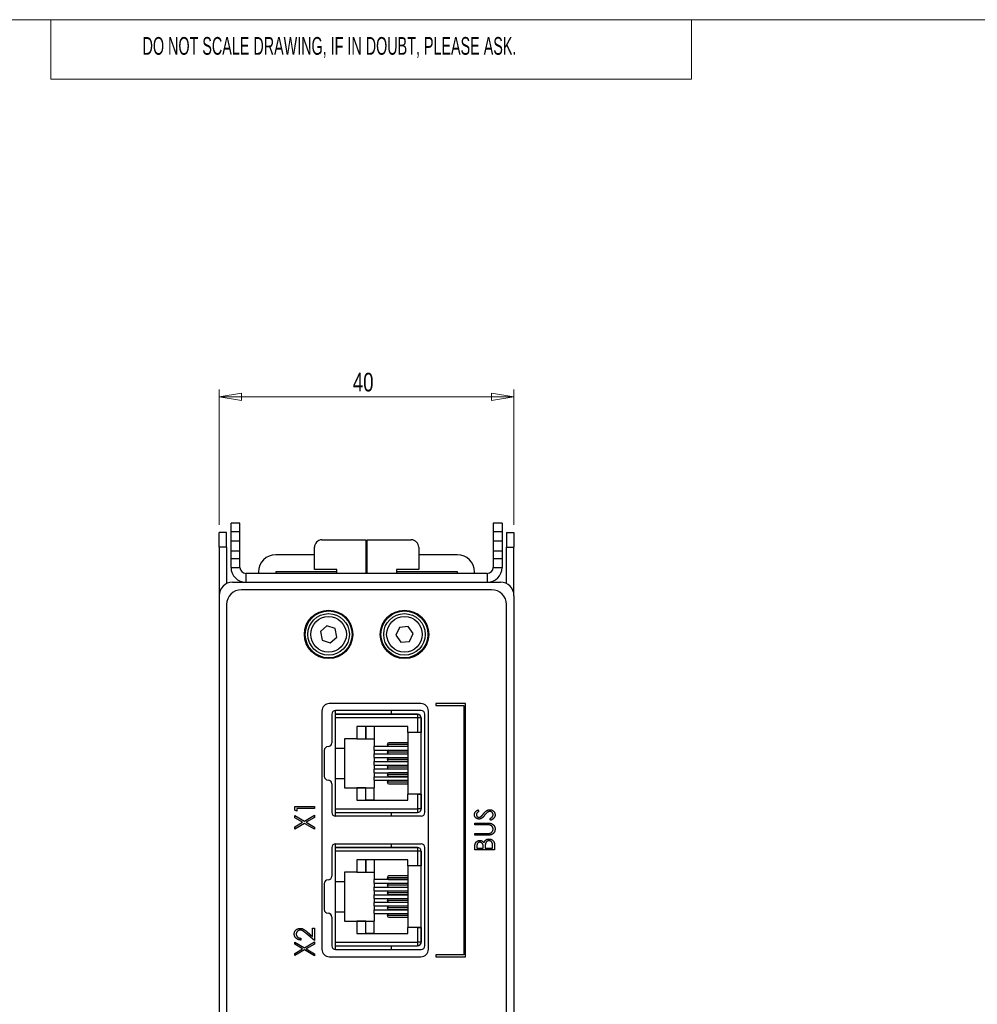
# Paper-space layout 'Sheet2' of a CAD drawing. Header units: millimetres. Extents: x 0 to 420, y 0 to 297.
# Tile 20 of 24: x 163 to 291, y 158 to 290. Entities that reach past the tile are written whole.
import ezdxf

# ---------------------------------------------------------------- set-up
doc = ezdxf.new("R2010")
doc.units = ezdxf.units.MM
doc.styles.add('SLDTEXTSTYLE0', font='TXT', dxfattribs={"width": 0.605})
doc.styles.add('SLDTEXTSTYLE1', font='TXT', dxfattribs={"width": 0.75})
doc.dimstyles.new('SLDDIMSTYLE1', dxfattribs={"dimtxt": 2.5, "dimasz": 3, "dimexe": 0, "dimexo": 0.0625, "dimtad": 1, "dimdec": 0, "dimrnd": 1e-09, "dimzin": 12, "dimdsep": 46, "dimtxsty": 'SLDTEXTSTYLE1', "dimblk1": 'CLOSED', "dimblk2": 'CLOSED', "dimsah": 1, "dimcen": 0.09, "dimadec": 0, "dimazin": 3, "dimtfac": 1, "dimtofl": 0, "dimtmove": 0, "dimatfit": 3, "dimldrblk": 'CLOSED', "dimfxl": 1, "dimfrac": 2, "dimtolj": 1, "dimtzin": 12, "dimarcsym": 0})

# ---------------------------------------------------------------- blocks, each defined once
blk = doc.blocks.new('_Closed')
at = {"color": 0, "linetype": 'ByBlock', "lineweight": -2}
for p, q in [((-1, 0.166667), (0, 0)), ((-1, 0.166667), (-1, -0.166667)), ((0, 0), (-1, -0.166667)), ((0, 0), (-1, 0))]:
    blk.add_line(p, q, dxfattribs=at)
blk = doc.blocks.new('_D_5')
at = {"color": 7, "linetype": 'Continuous', "lineweight": 0}
for p, q in [((189.58, 222.12), (189.58, 240.34)), ((229.17, 222.12), (229.17, 240.34)), ((229.17, 239.34), (189.58, 239.34))]:
    blk.add_line(p, q, dxfattribs=at)
at = {"color": 7, "linetype": 'Continuous', "lineweight": 18, "xscale": 3, "yscale": 3}
for p, rotation in [((189.58, 239.34, 1.82), 179.9977702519), ((229.17, 239.34, 1.82), 359.9977702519)]:
    blk.add_blockref('_Closed', p, dxfattribs=dict(at, rotation=rotation))
at = {"color": 7, "linetype": 'Continuous', "lineweight": 18, "insert": (207.53, 242.56), "char_height": 2.5, "attachment_point": 1, "rotation": 359.9978, "style": 'SLDTEXTSTYLE1'}
blk.add_mtext('40', dxfattribs=at)

psp = doc.layouts.new('Sheet2')

# ---------------------------------------------------------------- linework, layer by layer
at = {"color": 7, "linetype": 'Continuous', "lineweight": 18}
for p, q in [((413, 290), (7, 290)), ((167, 290), (167, 282)), ((253, 290), (253, 282)), ((253, 282), (167, 282))]:
    psp.add_line(p, q, dxfattribs=at)
at = {"color": 7, "linetype": 'Continuous', "lineweight": 25}
for p, q in [((192.38, 222.38), (191.18, 222.38)), ((191.18, 221.23), (191.18, 222.38)), ((192.38, 221.23), (192.38, 222.38)), ((227.58, 222.38), (226.38, 222.38)), ((226.38, 222.38), (226.38, 221.23)), ((227.58, 222.38), (227.58, 221.23)), ((190.58, 221.12), (189.58, 221.12)), ((189.58, 219.12), (189.58, 221.12)), ((190.58, 219.12), (190.58, 221.12)), ((191.18, 221.23), (192.38, 221.23)), ((191.18, 219.98), (191.18, 221.23)), ((192.38, 219.98), (192.38, 221.23)), ((226.38, 221.23), (227.58, 221.23)), ((226.38, 221.23), (226.38, 219.98)), ((227.58, 221.23), (227.58, 219.98)), ((228.17, 221.12), (229.17, 221.12)), ((228.17, 221.12), (228.17, 219.12)), ((229.17, 221.12), (229.17, 219.12)), ((191.18, 219.98), (192.38, 219.98)), ((191.18, 218.65), (191.18, 219.98)), ((192.38, 218.65), (192.38, 219.98)), ((203.38, 220.12), (209.28, 220.12)), ((209.28, 220.12), (209.28, 215.62)), ((209.47, 215.62), (209.47, 220.12)), ((209.47, 220.12), (215.38, 220.12)), ((226.38, 219.98), (227.58, 219.98)), ((226.38, 219.98), (226.38, 218.65)), ((227.58, 219.98), (227.58, 218.65)), ((190.58, 219.12), (189.58, 219.12)), ((189.58, 219.12), (189.58, 212.74)), ((190.58, 219.12), (190.58, 214.24)), ((191.18, 218.65), (192.38, 218.65)), ((191.18, 217.62), (191.18, 218.65)), ((192.38, 217.62), (192.38, 218.65)), ((202.38, 216.12), (202.38, 219.12)), ((216.38, 219.12), (216.38, 216.12)), ((226.38, 218.65), (227.58, 218.65)), ((226.38, 218.65), (226.38, 217.62)), ((227.58, 218.65), (227.58, 217.62)), ((228.17, 219.12), (229.17, 219.12)), ((228.17, 214.24), (228.17, 219.12)), ((229.17, 212.74), (229.17, 219.12)), ((191.18, 217.62), (192.38, 217.62)), ((191.18, 216.42), (191.18, 217.62)), ((192.38, 216.42), (192.38, 217.62)), ((202.38, 218.12), (197.18, 218.12)), ((209.47, 218.12), (209.28, 218.12)), ((209.47, 218.01), (209.28, 218.01)), ((209.28, 217.29), (209.47, 217.29)), ((221.58, 218.12), (216.38, 218.12)), ((226.38, 217.62), (227.58, 217.62)), ((226.38, 217.62), (226.38, 216.42)), ((227.58, 217.62), (227.58, 216.42)), ((191.18, 216.42), (192.38, 216.42)), ((193.18, 215.62), (193.18, 214.42)), ((225.58, 215.62), (193.18, 215.62)), ((194.88, 215.82), (194.88, 215.62)), ((197.18, 215.82), (197.18, 215.62)), ((205.38, 215.82), (197.18, 215.82)), ((205.38, 216.12), (202.38, 216.12)), ((205.38, 215.62), (205.38, 216.12)), ((209.47, 215.82), (209.28, 215.82)), ((216.38, 216.12), (213.38, 216.12)), ((213.38, 216.12), (213.38, 215.62)), ((221.58, 215.82), (213.38, 215.82)), ((221.58, 215.62), (221.58, 215.82)), ((223.88, 215.62), (223.88, 215.82)), ((225.58, 215.62), (225.58, 214.42)), ((226.38, 216.42), (227.58, 216.42)), ((191.38, 214.42), (227.38, 214.42)), ((226.18, 213.42), (192.58, 213.42)), ((189.58, 212.62), (189.58, 123.22)), ((229.18, 212.62), (229.18, 123.22)), ((190.58, 211.42), (190.58, 93.02)), ((228.18, 93.02), (228.18, 211.42)), ((204.05, 208.55), (203.19, 207.79)), ((203.19, 207.79), (203.42, 206.65)), ((205.15, 208.19), (204.05, 208.55)), ((205.38, 207.06), (205.15, 208.19)), ((213.8, 208.36), (213.32, 207.3)), ((214.95, 208.47), (213.8, 208.36)), ((215.62, 207.54), (214.95, 208.47)), ((203.42, 206.65), (204.51, 206.29)), ((204.51, 206.29), (205.38, 207.06)), ((213.32, 207.3), (214, 206.37)), ((214, 206.37), (215.15, 206.48)), ((215.15, 206.48), (215.62, 207.54)), ((203.38, 197.12), (203.38, 165.12)), ((216.68, 198.12), (204.38, 198.12)), ((216.71, 197.19), (205.21, 197.19)), ((205.21, 196.69), (205.21, 197.19)), ((212.71, 196.69), (212.71, 197.19)), ((217.68, 165.12), (217.68, 197.12)), ((218.68, 198.12), (218.68, 197.87)), ((222.68, 198.12), (218.68, 198.12)), ((218.68, 197.87), (222.43, 197.87)), ((222.43, 197.87), (222.43, 164.37)), ((222.68, 164.12), (222.68, 198.12)), ((204.71, 196.69), (204.71, 192.84)), ((205.21, 196.19), (205.21, 196.69)), ((216.21, 196.69), (205.21, 196.69)), ((205.21, 196.69), (206.41, 196.69)), ((205.21, 196.69), (206.41, 196.69)), ((205.21, 196.69), (216.21, 196.69)), ((216.21, 196.19), (205.21, 196.19)), ((205.21, 192.12), (205.21, 196.19)), ((206.41, 196.69), (206.41, 196.69)), ((216.21, 196.69), (216.21, 196.19)), ((216.21, 196.69), (216.21, 196.69)), ((216.71, 196.19), (216.21, 196.19)), ((216.21, 196.19), (216.21, 194.23)), ((216.71, 196.19), (216.71, 194.23)), ((216.71, 196.19), (216.71, 196.19)), ((216.71, 183.99), (216.71, 196.19)), ((217.21, 183.49), (217.21, 196.69)), ((214.91, 195.04), (208.06, 195.04)), ((208.06, 195.04), (208.06, 193.39)), ((208.06, 195.04), (208.06, 193.39)), ((209.28, 193.39), (209.28, 195.04)), ((209.28, 195.04), (209.28, 193.39)), ((210.41, 195.04), (210.41, 193.39)), ((214.91, 194.23), (214.91, 195.04)), ((208.06, 193.39), (206.41, 193.39)), ((206.41, 193.39), (206.41, 192.12)), ((206.41, 193.39), (206.41, 192.12)), ((208.06, 193.39), (208.06, 193.39)), ((208.06, 193.39), (209.28, 193.39)), ((209.28, 193.39), (209.28, 193.39)), ((209.28, 193.39), (210.41, 193.39)), ((210.41, 193.39), (210.41, 192.37)), ((216.21, 194.23), (214.91, 194.23)), ((214.91, 194.23), (214.91, 185.95)), ((216.71, 194.23), (216.21, 194.23)), ((216.71, 185.95), (216.71, 194.23)), ((203.71, 191.84), (203.71, 188.35)), ((205.21, 188.06), (205.21, 192.12)), ((205.21, 192.12), (206.41, 192.12)), ((206.41, 192.12), (206.41, 192.12)), ((206.41, 192.12), (206.41, 188.06)), ((214.91, 192.37), (210.41, 192.37)), ((210.41, 191.88), (210.41, 192.37)), ((210.41, 191.88), (214.91, 191.88)), ((210.41, 191.88), (210.41, 191.35)), ((214.91, 192.63), (212.16, 192.63)), ((214.91, 192.86), (212.37, 192.86)), ((212.37, 192.4), (214.91, 192.4)), ((214.91, 191.84), (212.37, 191.84)), ((210.41, 190.86), (210.41, 191.35)), ((210.41, 191.35), (214.91, 191.35)), ((210.41, 190.86), (214.91, 190.86)), ((210.41, 190.86), (210.41, 190.33)), ((214.91, 191.61), (212.16, 191.61)), ((214.91, 190.6), (212.16, 190.6)), ((212.37, 191.38), (214.91, 191.38)), ((214.91, 190.83), (212.37, 190.83)), ((210.41, 189.85), (210.41, 190.33)), ((210.41, 190.33), (214.91, 190.33)), ((210.41, 189.85), (214.91, 189.85)), ((210.41, 189.85), (210.41, 189.32)), ((214.91, 189.32), (210.41, 189.32)), ((210.41, 188.83), (210.41, 189.32)), ((214.91, 189.58), (212.16, 189.58)), ((212.37, 190.37), (214.91, 190.37)), ((214.91, 189.81), (212.37, 189.81)), ((212.37, 189.35), (214.91, 189.35)), ((205.21, 183.99), (205.21, 188.06)), ((205.21, 188.06), (206.41, 188.06)), ((206.41, 188.06), (206.41, 186.79)), ((206.41, 188.06), (206.41, 186.79)), ((210.41, 188.83), (214.91, 188.83)), ((210.41, 188.83), (210.41, 188.3)), ((210.41, 188.3), (214.91, 188.3)), ((210.41, 187.82), (210.41, 188.3)), ((214.91, 188.57), (212.16, 188.57)), ((214.91, 188.8), (212.37, 188.8)), ((212.37, 188.34), (214.91, 188.34)), ((204.71, 187.35), (204.71, 183.49)), ((206.41, 186.79), (208.06, 186.79)), ((206.41, 186.79), (206.41, 186.79)), ((206.41, 186.79), (206.41, 186.79)), ((206.41, 186.79), (210.41, 186.79)), ((208.06, 186.79), (208.06, 185.14)), ((208.06, 186.79), (208.06, 185.14)), ((208.06, 186.79), (208.06, 186.79)), ((209.28, 186.79), (208.06, 186.79)), ((209.28, 186.79), (210.41, 186.79)), ((209.28, 186.79), (209.28, 186.79)), ((209.28, 185.14), (209.28, 186.79)), ((209.28, 185.14), (209.28, 186.79)), ((210.41, 187.82), (214.91, 187.82)), ((210.41, 187.82), (210.41, 186.79)), ((210.41, 185.14), (210.41, 186.79)), ((214.91, 187.55), (212.16, 187.55)), ((214.91, 187.78), (212.37, 187.78)), ((212.37, 187.32), (214.91, 187.32)), ((216.21, 185.95), (214.91, 185.95)), ((214.91, 185.14), (214.91, 185.95)), ((216.71, 185.95), (214.91, 185.95)), ((216.21, 185.95), (216.71, 185.95)), ((216.21, 185.95), (216.21, 183.99)), ((216.71, 185.95), (216.71, 183.99)), ((199.73, 183.81), (199.73, 184.28)), ((199.73, 184.28), (202.38, 184.28)), ((202.38, 184.04), (200, 184.04)), ((200, 184.04), (200, 183.66)), ((202.38, 184.28), (202.38, 184.04)), ((205.21, 183.99), (216.21, 183.99)), ((205.21, 183.49), (205.21, 183.99)), ((208.06, 185.14), (214.91, 185.14)), ((208.06, 185.14), (209.28, 185.14)), ((208.06, 185.14), (208.06, 185.14)), ((209.28, 185.14), (209.28, 185.14)), ((210.41, 185.14), (209.28, 185.14)), ((210.41, 185.14), (214.91, 185.14)), ((216.71, 183.99), (216.21, 183.99)), ((216.21, 183.99), (216.21, 183.49)), ((216.71, 183.99), (216.71, 183.99)), ((200, 183.66), (199.73, 183.81)), ((199.73, 182.79), (199.73, 183.07)), ((199.73, 183.07), (201.03, 182.31)), ((200.79, 182.17), (199.73, 182.79)), ((201.03, 182.31), (202.38, 183.11)), ((202.38, 182.82), (201.27, 182.17)), ((202.38, 183.11), (202.38, 182.82)), ((205.21, 182.99), (205.21, 183.49)), ((205.21, 183.49), (216.21, 183.49)), ((205.21, 183.49), (206.41, 183.49)), ((216.71, 182.99), (205.21, 182.99)), ((212.71, 182.99), (212.71, 183.49)), ((216.65, 183.77), (216.65, 183.77)), ((224.31, 183.83), (224.47, 183.63)), ((226.07, 182.44), (225.93, 182.65)), ((199.73, 181.55), (200.79, 182.17)), ((201.03, 182.03), (199.73, 181.27)), ((199.73, 181.27), (199.73, 181.55)), ((202.38, 181.24), (201.03, 182.03)), ((201.27, 182.17), (202.38, 181.52)), ((202.38, 181.52), (202.38, 181.24)), ((223.93, 181.83), (223.93, 182.07)), ((223.93, 182.07), (225.53, 182.07)), ((225.52, 181.83), (223.93, 181.83)), ((223.93, 180.44), (223.93, 180.68)), ((223.93, 180.68), (225.52, 180.68)), ((225.53, 180.44), (223.93, 180.44)), ((204.71, 178.79), (204.71, 174.94)), ((205.21, 179.29), (216.71, 179.29)), ((205.21, 178.79), (205.21, 179.29)), ((205.21, 178.29), (205.21, 178.79)), ((216.21, 178.79), (205.21, 178.79)), ((205.21, 178.79), (206.41, 178.79)), ((205.21, 178.79), (206.41, 178.79)), ((205.21, 178.79), (216.21, 178.79)), ((206.41, 178.79), (206.41, 178.79)), ((212.71, 178.79), (212.71, 179.29)), ((216.21, 178.79), (216.21, 178.29)), ((216.21, 178.79), (216.21, 178.79)), ((217.21, 165.59), (217.21, 178.79)), ((223.93, 178.47), (223.93, 178.95)), ((224.2, 179), (224.2, 178.71)), ((224.2, 178.71), (225.05, 178.71)), ((225.05, 178.71), (225.05, 178.85)), ((225.32, 178.85), (225.32, 178.71)), ((225.32, 178.71), (226.31, 178.71)), ((226.31, 178.71), (226.31, 179.02)), ((226.58, 179.14), (226.58, 178.47)), ((205.21, 174.22), (205.21, 178.29)), ((216.21, 178.29), (205.21, 178.29)), ((216.21, 178.29), (216.21, 176.33)), ((216.71, 178.29), (216.21, 178.29)), ((216.71, 178.29), (216.71, 176.33)), ((216.71, 178.29), (216.71, 178.29)), ((216.71, 166.09), (216.71, 178.29)), ((226.58, 178.47), (223.93, 178.47)), ((214.91, 177.14), (208.06, 177.14)), ((208.06, 177.14), (208.06, 175.49)), ((208.06, 177.14), (208.06, 175.49)), ((209.28, 175.49), (209.28, 177.14)), ((209.28, 177.14), (209.28, 175.49)), ((210.41, 177.14), (210.41, 175.49)), ((214.91, 176.33), (214.91, 177.14)), ((216.21, 176.33), (214.91, 176.33)), ((214.91, 176.33), (214.91, 168.05)), ((216.71, 176.33), (216.21, 176.33)), ((216.71, 168.05), (216.71, 176.33)), ((208.06, 175.49), (206.41, 175.49)), ((206.41, 175.49), (206.41, 174.22)), ((208.06, 175.49), (208.06, 175.49)), ((208.06, 175.49), (209.28, 175.49)), ((209.28, 175.49), (209.28, 175.49)), ((209.28, 175.49), (210.41, 175.49)), ((210.41, 175.49), (210.41, 174.47)), ((214.91, 174.73), (212.16, 174.73)), ((214.91, 174.96), (212.37, 174.96)), ((203.71, 173.94), (203.71, 170.45)), ((205.21, 170.16), (205.21, 174.22)), ((205.21, 174.22), (206.41, 174.22)), ((206.41, 174.22), (206.41, 170.16)), ((214.91, 174.47), (210.41, 174.47)), ((210.41, 173.98), (210.41, 174.47)), ((210.41, 173.98), (214.91, 173.98)), ((210.41, 173.98), (210.41, 173.45)), ((210.41, 172.96), (210.41, 173.45)), ((210.41, 173.45), (214.91, 173.45)), ((214.91, 173.71), (212.16, 173.71)), ((212.37, 174.5), (214.91, 174.5)), ((214.91, 173.94), (212.37, 173.94)), ((212.37, 173.48), (214.91, 173.48)), ((210.41, 172.96), (214.91, 172.96)), ((210.41, 172.96), (210.41, 172.43)), ((210.41, 171.95), (210.41, 172.43)), ((210.41, 172.43), (214.91, 172.43)), ((214.91, 172.7), (212.16, 172.7)), ((214.91, 172.93), (212.37, 172.93)), ((212.37, 172.47), (214.91, 172.47)), ((210.41, 171.95), (214.91, 171.95)), ((210.41, 171.95), (210.41, 171.42)), ((214.91, 171.42), (210.41, 171.42)), ((210.41, 170.93), (210.41, 171.42)), ((210.41, 170.93), (214.91, 170.93)), ((210.41, 170.93), (210.41, 170.4)), ((214.91, 171.68), (212.16, 171.68)), ((214.91, 170.67), (212.16, 170.67)), ((214.91, 171.91), (212.37, 171.91)), ((212.37, 171.45), (214.91, 171.45)), ((214.91, 170.9), (212.37, 170.9)), ((204.71, 169.45), (204.71, 165.59)), ((205.21, 166.09), (205.21, 170.16)), ((205.21, 170.16), (206.41, 170.16)), ((206.41, 170.16), (206.41, 168.89)), ((210.41, 170.4), (214.91, 170.4)), ((210.41, 169.92), (210.41, 170.4)), ((210.41, 169.92), (214.91, 169.92)), ((210.41, 169.92), (210.41, 168.89)), ((214.91, 169.65), (212.16, 169.65)), ((212.37, 170.44), (214.91, 170.44)), ((214.91, 169.88), (212.37, 169.88)), ((212.37, 169.42), (214.91, 169.42)), ((206.41, 168.89), (208.06, 168.89)), ((206.41, 168.89), (206.41, 168.89)), ((206.41, 168.89), (210.41, 168.89)), ((208.06, 168.89), (208.06, 167.24)), ((208.06, 168.89), (208.06, 167.24)), ((208.06, 168.89), (208.06, 168.89)), ((209.28, 168.89), (208.06, 168.89)), ((209.28, 168.89), (210.41, 168.89)), ((209.28, 168.89), (209.28, 168.89)), ((209.28, 167.24), (209.28, 168.89)), ((209.28, 167.24), (209.28, 168.89)), ((210.41, 167.24), (210.41, 168.89)), ((216.21, 168.05), (214.91, 168.05)), ((214.91, 167.24), (214.91, 168.05)), ((216.71, 168.05), (214.91, 168.05)), ((216.21, 168.05), (216.21, 166.09)), ((216.21, 168.05), (216.71, 168.05)), ((216.71, 168.05), (216.71, 166.09)), ((202.38, 166.29), (201.28, 167.23)), ((201.41, 167.44), (202.11, 166.84)), ((202.11, 167.95), (202.38, 167.95)), ((202.11, 166.84), (202.11, 167.95)), ((202.38, 167.95), (202.38, 166.29)), ((208.06, 167.24), (214.91, 167.24)), ((208.06, 167.24), (209.28, 167.24)), ((208.06, 167.24), (208.06, 167.24)), ((209.28, 167.24), (209.28, 167.24)), ((210.41, 167.24), (209.28, 167.24)), ((210.41, 167.24), (214.91, 167.24)), ((199.73, 165.79), (199.73, 166.07)), ((199.73, 166.07), (201.03, 165.31)), ((200.79, 165.17), (199.73, 165.79)), ((200.55, 166.6), (200.55, 166.36)), ((201.03, 165.31), (202.38, 166.11)), ((202.38, 165.82), (201.27, 165.17)), ((202.38, 166.11), (202.38, 165.82)), ((205.21, 166.09), (216.21, 166.09)), ((205.21, 165.59), (205.21, 166.09)), ((205.21, 165.09), (205.21, 165.59)), ((205.21, 165.59), (216.21, 165.59)), ((205.21, 165.59), (206.41, 165.59)), ((212.71, 165.09), (212.71, 165.59)), ((216.71, 166.09), (216.21, 166.09)), ((216.21, 166.09), (216.21, 165.59)), ((216.65, 165.87), (216.65, 165.87)), ((216.71, 166.09), (216.71, 166.09)), ((199.73, 164.55), (200.79, 165.17)), ((201.03, 165.03), (199.73, 164.27)), ((199.73, 164.27), (199.73, 164.55)), ((202.38, 164.24), (201.03, 165.03)), ((201.27, 165.17), (202.38, 164.52)), ((202.38, 164.52), (202.38, 164.24)), ((204.38, 164.12), (216.68, 164.12)), ((205.21, 165.09), (216.71, 165.09)), ((218.68, 164.37), (218.68, 164.12)), ((222.43, 164.37), (218.68, 164.37)), ((218.68, 164.12), (222.68, 164.12))]:
    psp.add_line(p, q, dxfattribs=at)
for centre, radius in [((204.28, 207.42), 3.25), ((204.29, 207.42), 3.15), ((214.48, 207.42), 3.25), ((214.47, 207.42), 3.15), ((204.28, 207.42), 2.79), ((204.28, 207.42), 2.39), ((214.47, 207.42), 2.79), ((214.47, 207.42), 2.39)]:
    psp.add_circle(centre, radius, dxfattribs=at)
for centre, radius, start, end in [((203.38, 219.12), 1, 90, 180), ((215.38, 219.12), 1, 0, 90), ((197.18, 215.82), 2.3, 90, 180), ((221.58, 215.82), 2.3, 0, 90), ((193.18, 216.42), 2, 180, 270), ((193.18, 216.42), 0.8, 180, 270), ((225.58, 216.42), 0.8, 270, 0), ((225.58, 216.42), 2, 270, 0), ((191.38, 212.62), 1.8, 90, 180), ((227.38, 212.62), 1.8, 0, 90), ((192.58, 211.42), 2, 90, 180), ((226.18, 211.42), 2, 0, 90), ((204.38, 197.12), 1, 90, 180), ((205.21, 196.69), 0.5, 90, 180), ((216.68, 197.12), 1, 0, 90), ((216.71, 196.69), 0.5, 0, 90), ((216.21, 196.19), 0.5, 0, 90), ((216.21, 196.19), 0.5, 0, 90), ((204.21, 191.84), 0.5, 90, 180), ((204.21, 192.84), 0.5, 270, 0), ((212.38, 192.64), 0.22, 92.9517, 182.6757), ((212.38, 192.62), 0.22, 177.3243, 267.0483), ((212.38, 191.63), 0.22, 92.9526, 182.6752), ((212.38, 191.6), 0.22, 177.3243, 267.0483), ((212.38, 190.61), 0.22, 92.9526, 182.6752), ((212.38, 190.59), 0.22, 177.3246, 267.048), ((212.38, 189.59), 0.22, 92.9526, 182.6747), ((212.38, 189.57), 0.22, 177.3248, 267.0474), ((204.21, 188.35), 0.5, 180, 270), ((204.21, 187.35), 0.5, 0, 90), ((212.38, 188.58), 0.22, 92.952, 182.6754), ((212.38, 188.56), 0.22, 177.3248, 267.0474), ((212.38, 187.56), 0.22, 92.9517, 182.6757), ((212.38, 187.54), 0.22, 177.3243, 267.0483), ((216.21, 183.99), 0.5, 270, 0), ((216.21, 183.99), 0.5, 333.4349, 0), ((205.21, 183.49), 0.5, 180, 270), ((216.71, 183.49), 0.5, 270, 0), ((205.21, 178.79), 0.5, 90, 180), ((216.21, 178.29), 0.5, 0, 90), ((216.21, 178.29), 0.5, 0, 90), ((216.71, 178.79), 0.5, 0, 90), ((204.21, 174.94), 0.5, 270, 0), ((212.38, 174.74), 0.22, 92.9512, 182.6761), ((212.38, 174.72), 0.22, 177.3248, 267.0478), ((204.21, 173.94), 0.5, 90, 180), ((212.38, 173.73), 0.22, 92.9522, 182.6752), ((212.38, 173.7), 0.22, 177.3239, 267.0488), ((212.38, 172.71), 0.22, 92.9531, 182.6751), ((212.38, 172.69), 0.22, 177.3257, 267.0469), ((212.38, 171.69), 0.22, 92.9512, 182.6761), ((212.38, 171.67), 0.22, 177.3248, 267.0478), ((212.38, 170.68), 0.22, 92.9527, 182.6747), ((212.38, 170.66), 0.22, 177.3249, 267.0469), ((204.21, 170.45), 0.5, 180, 270), ((204.21, 169.45), 0.5, 0, 90), ((212.38, 169.66), 0.22, 92.9512, 182.6761), ((212.38, 169.64), 0.22, 177.3248, 267.0478), ((205.21, 165.59), 0.5, 180, 270), ((216.21, 166.09), 0.5, 270, 0), ((216.21, 166.09), 0.5, 333.4349, 0), ((216.71, 165.59), 0.5, 270, 0), ((204.38, 165.12), 1, 180, 270), ((216.68, 165.12), 1, 270, 0)]:
    psp.add_arc(centre, radius, start, end, dxfattribs=at)
for points, knots in [([(225.08, 183.32), (225.1, 183.34), (225.14, 183.39), (225.2, 183.46), (225.26, 183.53), (225.31, 183.58), (225.37, 183.63), (225.42, 183.68), (225.48, 183.72), (225.54, 183.76), (225.63, 183.8), (225.73, 183.84), (225.83, 183.86), (225.9, 183.87), (225.93, 183.87)], [0, 0, 0, 0, 0.093743, 0.181579, 0.264291, 0.34161, 0.413299, 0.480203, 0.542183, 0.599072, 0.705669, 0.807053, 0.904504, 1, 1, 1, 1]), ([(225.93, 183.87), (225.95, 183.87), (226, 183.87), (226.07, 183.86), (226.14, 183.84), (226.2, 183.82), (226.26, 183.79), (226.32, 183.76), (226.38, 183.71), (226.43, 183.67), (226.48, 183.62), (226.53, 183.56), (226.56, 183.51), (226.59, 183.44), (226.62, 183.38), (226.63, 183.32), (226.64, 183.25), (226.64, 183.2), (226.65, 183.18)], [0, 0, 0, 0, 0.06437, 0.127351, 0.18893, 0.250395, 0.311598, 0.373741, 0.437003, 0.502328, 0.567495, 0.6303, 0.692062, 0.752584, 0.813019, 0.874011, 0.93611, 1, 1, 1, 1]), ([(223.86, 183.2), (223.86, 183.23), (223.87, 183.28), (223.89, 183.37), (223.92, 183.45), (223.95, 183.51), (223.99, 183.56), (224.02, 183.6), (224.05, 183.64), (224.1, 183.67), (224.14, 183.71), (224.19, 183.75), (224.25, 183.79), (224.29, 183.82), (224.31, 183.83)], [0, 0, 0, 0, 0.1037828, 0.2058415, 0.3094915, 0.415873, 0.4724195, 0.5325317, 0.5979407, 0.6679826, 0.7432733, 0.8235148, 0.9089764, 1, 1, 1, 1]), ([(224.48, 182.61), (224.45, 182.61), (224.4, 182.62), (224.32, 182.63), (224.24, 182.65), (224.17, 182.69), (224.1, 182.73), (224.04, 182.78), (223.99, 182.84), (223.94, 182.9), (223.91, 182.97), (223.88, 183.04), (223.87, 183.12), (223.86, 183.17), (223.86, 183.2)], [0, 0, 0, 0, 0.08828, 0.174397, 0.25839, 0.342506, 0.42517, 0.506808, 0.588159, 0.670785, 0.753361, 0.834865, 0.916697, 1, 1, 1, 1]), ([(224.47, 183.63), (224.46, 183.62), (224.43, 183.6), (224.38, 183.57), (224.34, 183.54), (224.3, 183.51), (224.27, 183.48), (224.24, 183.45), (224.22, 183.43), (224.2, 183.39), (224.17, 183.35), (224.15, 183.3), (224.14, 183.24), (224.14, 183.21), (224.14, 183.19)], [0, 0, 0, 0, 0.102518, 0.196836, 0.284286, 0.364276, 0.43772, 0.504015, 0.563384, 0.616213, 0.713942, 0.809028, 0.904169, 1, 1, 1, 1]), ([(224.14, 183.19), (224.14, 183.16), (224.14, 183.12), (224.16, 183.05), (224.19, 182.99), (224.23, 182.94), (224.28, 182.9), (224.34, 182.87), (224.4, 182.85), (224.45, 182.85), (224.47, 182.85)], [0, 0, 0, 0, 0.133455, 0.259416, 0.380185, 0.504383, 0.62823, 0.748999, 0.871528, 1, 1, 1, 1]), ([(224.47, 182.85), (224.48, 182.85), (224.51, 182.85), (224.55, 182.86), (224.6, 182.87), (224.64, 182.88), (224.68, 182.9), (224.72, 182.93), (224.77, 182.96), (224.8, 182.99), (224.81, 183)], [0, 0, 0, 0, 0.1103971, 0.22189, 0.3311977, 0.4441211, 0.5631057, 0.6950288, 0.8397442, 1, 1, 1, 1]), ([(224.88, 182.74), (224.87, 182.73), (224.84, 182.71), (224.79, 182.69), (224.74, 182.66), (224.69, 182.64), (224.64, 182.63), (224.59, 182.62), (224.53, 182.61), (224.5, 182.61), (224.48, 182.61)], [0, 0, 0, 0, 0.130861, 0.257688, 0.382269, 0.505829, 0.628348, 0.751557, 0.875485, 1, 1, 1, 1]), ([(224.81, 183), (224.82, 183.01), (224.83, 183.02), (224.85, 183.04), (224.87, 183.07), (224.91, 183.11), (224.94, 183.15), (224.98, 183.2), (225.03, 183.26), (225.06, 183.3), (225.08, 183.32)], [0, 0, 0, 0, 0.053039, 0.126288, 0.218872, 0.334457, 0.469409, 0.625738, 0.802267, 1, 1, 1, 1]), ([(225.24, 183.13), (225.22, 183.1), (225.19, 183.05), (225.13, 182.99), (225.08, 182.93), (225.03, 182.88), (224.99, 182.83), (224.95, 182.8), (224.92, 182.77), (224.89, 182.75), (224.88, 182.74)], [0, 0, 0, 0, 0.179531, 0.344499, 0.49212, 0.62537, 0.742105, 0.843182, 0.929541, 1, 1, 1, 1]), ([(225.67, 183.55), (225.65, 183.54), (225.62, 183.51), (225.57, 183.48), (225.52, 183.43), (225.47, 183.38), (225.42, 183.33), (225.36, 183.27), (225.3, 183.2), (225.26, 183.15), (225.24, 183.13)], [0, 0, 0, 0, 0.0922154, 0.1931234, 0.303016, 0.4227346, 0.5524795, 0.6917527, 0.8406673, 1, 1, 1, 1]), ([(225.93, 183.63), (225.9, 183.63), (225.86, 183.63), (225.79, 183.61), (225.73, 183.58), (225.69, 183.56), (225.67, 183.55)], [0, 0, 0, 0, 0.238423, 0.481069, 0.733042, 1, 1, 1, 1]), ([(226.37, 183.17), (226.37, 183.19), (226.37, 183.23), (226.36, 183.29), (226.34, 183.35), (226.31, 183.41), (226.28, 183.46), (226.24, 183.5), (226.2, 183.54), (226.15, 183.57), (226.09, 183.6), (226.04, 183.62), (225.98, 183.63), (225.95, 183.63), (225.93, 183.63)], [0, 0, 0, 0, 0.086803, 0.172059, 0.257306, 0.344421, 0.430701, 0.513679, 0.596096, 0.678464, 0.759624, 0.839952, 0.919111, 1, 1, 1, 1]), ([(225.93, 182.65), (225.97, 182.67), (226.03, 182.71), (226.12, 182.77), (226.2, 182.83), (226.26, 182.89), (226.31, 182.96), (226.35, 183.03), (226.37, 183.1), (226.37, 183.15), (226.37, 183.17)], [0, 0, 0, 0, 0.165307, 0.315251, 0.451801, 0.576089, 0.690151, 0.796612, 0.898685, 1, 1, 1, 1]), ([(226.65, 183.18), (226.65, 183.16), (226.64, 183.12), (226.64, 183.07), (226.63, 183.02), (226.61, 182.97), (226.59, 182.92), (226.57, 182.87), (226.54, 182.82), (226.51, 182.78), (226.48, 182.73), (226.43, 182.69), (226.39, 182.64), (226.33, 182.6), (226.28, 182.56), (226.21, 182.52), (226.14, 182.48), (226.09, 182.46), (226.07, 182.44)], [0, 0, 0, 0, 0.055096, 0.109462, 0.163344, 0.216795, 0.269908, 0.323706, 0.378534, 0.43428, 0.492047, 0.553295, 0.617618, 0.685653, 0.757861, 0.834237, 0.914657, 1, 1, 1, 1]), ([(225.93, 181.81), (225.92, 181.81), (225.9, 181.81), (225.86, 181.82), (225.82, 181.82), (225.77, 181.83), (225.72, 181.83), (225.66, 181.83), (225.59, 181.83), (225.54, 181.83), (225.52, 181.83)], [0, 0, 0, 0, 0.069596, 0.155423, 0.257515, 0.37358, 0.506166, 0.6554, 0.819993, 1, 1, 1, 1]), ([(225.53, 182.07), (225.56, 182.07), (225.61, 182.07), (225.7, 182.07), (225.78, 182.06), (225.85, 182.06), (225.92, 182.05), (225.98, 182.04), (226.04, 182.02), (226.1, 182.01), (226.16, 181.99), (226.21, 181.97), (226.26, 181.94), (226.31, 181.91), (226.35, 181.88), (226.4, 181.84), (226.44, 181.79), (226.48, 181.75), (226.52, 181.7), (226.56, 181.65), (226.58, 181.59), (226.61, 181.54), (226.62, 181.48), (226.64, 181.41), (226.64, 181.35), (226.64, 181.3), (226.65, 181.28)], [0, 0, 0, 0, 0.055741, 0.108782, 0.159484, 0.207221, 0.252392, 0.29506, 0.335302, 0.373122, 0.409887, 0.446345, 0.483055, 0.519772, 0.55698, 0.595071, 0.634, 0.673955, 0.714172, 0.754116, 0.79357, 0.833447, 0.873373, 0.914548, 0.956539, 1, 1, 1, 1]), ([(225.87, 180.69), (225.89, 180.69), (225.94, 180.7), (226.01, 180.72), (226.07, 180.74), (226.13, 180.77), (226.18, 180.81), (226.23, 180.86), (226.27, 180.92), (226.3, 180.98), (226.34, 181.05), (226.36, 181.13), (226.37, 181.2), (226.37, 181.24), (226.37, 181.27)], [0, 0, 0, 0, 0.089535, 0.172699, 0.25172, 0.326348, 0.401434, 0.478997, 0.562858, 0.652098, 0.743032, 0.830442, 0.915871, 1, 1, 1, 1]), ([(226.37, 181.27), (226.37, 181.29), (226.37, 181.33), (226.36, 181.39), (226.34, 181.45), (226.32, 181.51), (226.29, 181.56), (226.25, 181.61), (226.21, 181.66), (226.17, 181.7), (226.11, 181.73), (226.06, 181.76), (225.99, 181.79), (225.95, 181.8), (225.93, 181.81)], [0, 0, 0, 0, 0.081409, 0.16168, 0.242802, 0.32568, 0.408146, 0.488441, 0.569775, 0.6507, 0.733285, 0.818545, 0.907136, 1, 1, 1, 1]), ([(226.65, 181.28), (226.64, 181.26), (226.64, 181.21), (226.64, 181.14), (226.62, 181.07), (226.61, 181.01), (226.59, 180.94), (226.56, 180.88), (226.53, 180.83), (226.49, 180.77), (226.45, 180.72), (226.41, 180.67), (226.36, 180.63), (226.32, 180.59), (226.26, 180.56), (226.21, 180.53), (226.15, 180.51), (226.11, 180.49), (226.09, 180.49)], [0, 0, 0, 0, 0.070012, 0.13726, 0.203196, 0.267507, 0.330363, 0.393012, 0.454719, 0.517294, 0.579059, 0.639698, 0.698904, 0.758535, 0.817602, 0.877465, 0.938113, 1, 1, 1, 1]), ([(225.15, 179.43), (225.16, 179.46), (225.18, 179.52), (225.22, 179.6), (225.27, 179.66), (225.31, 179.72), (225.36, 179.77), (225.42, 179.81), (225.48, 179.85), (225.54, 179.88), (225.61, 179.9), (225.68, 179.92), (225.75, 179.93), (225.8, 179.93), (225.83, 179.93)], [0, 0, 0, 0, 0.105082, 0.200965, 0.288394, 0.367985, 0.443796, 0.519371, 0.596429, 0.674504, 0.754179, 0.83445, 0.916133, 1, 1, 1, 1]), ([(225.52, 180.68), (225.54, 180.68), (225.58, 180.68), (225.64, 180.68), (225.7, 180.68), (225.74, 180.68), (225.78, 180.68), (225.82, 180.69), (225.85, 180.69), (225.86, 180.69), (225.87, 180.69)], [0, 0, 0, 0, 0.191105, 0.362655, 0.516171, 0.650128, 0.766034, 0.862527, 0.941006, 1, 1, 1, 1]), ([(226.09, 180.49), (226.07, 180.48), (226.04, 180.48), (225.99, 180.47), (225.93, 180.46), (225.87, 180.45), (225.79, 180.45), (225.71, 180.44), (225.62, 180.44), (225.56, 180.44), (225.53, 180.44)], [0, 0, 0, 0, 0.077936, 0.169149, 0.274074, 0.391816, 0.523462, 0.668216, 0.827041, 1, 1, 1, 1]), ([(225.83, 179.93), (225.85, 179.93), (225.9, 179.93), (225.98, 179.92), (226.05, 179.9), (226.12, 179.88), (226.18, 179.85), (226.25, 179.81), (226.3, 179.77), (226.36, 179.72), (226.41, 179.66), (226.46, 179.6), (226.49, 179.54), (226.52, 179.47), (226.55, 179.39), (226.57, 179.31), (226.58, 179.23), (226.58, 179.17), (226.58, 179.14)], [0, 0, 0, 0, 0.063364, 0.12463, 0.184371, 0.243064, 0.30185, 0.360752, 0.420595, 0.482319, 0.544626, 0.605775, 0.66736, 0.729485, 0.793253, 0.859338, 0.927969, 1, 1, 1, 1]), ([(223.93, 178.95), (223.93, 178.98), (223.93, 179.02), (223.94, 179.09), (223.94, 179.15), (223.95, 179.21), (223.96, 179.26), (223.97, 179.31), (223.99, 179.35), (224.01, 179.41), (224.05, 179.47), (224.1, 179.54), (224.17, 179.59), (224.24, 179.64), (224.32, 179.68), (224.4, 179.71), (224.49, 179.73), (224.56, 179.73), (224.59, 179.73)], [0, 0, 0, 0, 0.060391, 0.117205, 0.170963, 0.220907, 0.26792, 0.311532, 0.352616, 0.390939, 0.464138, 0.536654, 0.610168, 0.686293, 0.763628, 0.840732, 0.919331, 1, 1, 1, 1]), ([(224.59, 179.49), (224.58, 179.49), (224.55, 179.49), (224.51, 179.49), (224.47, 179.48), (224.43, 179.46), (224.4, 179.45), (224.36, 179.43), (224.33, 179.4), (224.31, 179.37), (224.28, 179.34), (224.26, 179.31), (224.24, 179.27), (224.23, 179.22), (224.22, 179.17), (224.21, 179.12), (224.2, 179.06), (224.2, 179.02), (224.2, 179)], [0, 0, 0, 0, 0.061305, 0.12018, 0.176945, 0.231116, 0.284272, 0.33732, 0.390813, 0.444575, 0.500381, 0.558243, 0.620374, 0.685501, 0.756042, 0.832142, 0.912872, 1, 1, 1, 1]), ([(224.59, 179.73), (224.62, 179.73), (224.67, 179.73), (224.76, 179.71), (224.84, 179.69), (224.91, 179.66), (224.98, 179.61), (225.05, 179.56), (225.1, 179.5), (225.13, 179.46), (225.15, 179.43)], [0, 0, 0, 0, 0.1314783, 0.2582301, 0.3818438, 0.5051268, 0.6279364, 0.7500897, 0.872822, 1, 1, 1, 1]), ([(225.05, 178.85), (225.05, 178.87), (225.05, 178.91), (225.05, 178.97), (225.04, 179.03), (225.04, 179.07), (225.03, 179.12), (225.02, 179.16), (225.01, 179.2), (225, 179.24), (224.97, 179.29), (224.93, 179.34), (224.89, 179.39), (224.84, 179.42), (224.78, 179.45), (224.72, 179.48), (224.66, 179.49), (224.61, 179.49), (224.59, 179.49)], [0, 0, 0, 0, 0.069189, 0.133682, 0.193588, 0.248894, 0.299829, 0.346454, 0.38877, 0.427317, 0.498979, 0.569229, 0.639474, 0.711376, 0.78334, 0.85462, 0.925939, 1, 1, 1, 1]), ([(225.35, 179.29), (225.35, 179.28), (225.35, 179.25), (225.34, 179.21), (225.33, 179.17), (225.33, 179.12), (225.33, 179.06), (225.32, 178.99), (225.32, 178.92), (225.32, 178.88), (225.32, 178.85)], [0, 0, 0, 0, 0.080141, 0.172879, 0.277234, 0.395746, 0.527395, 0.672112, 0.828843, 1, 1, 1, 1]), ([(225.83, 179.7), (225.8, 179.69), (225.74, 179.69), (225.67, 179.67), (225.59, 179.64), (225.53, 179.59), (225.47, 179.53), (225.42, 179.46), (225.38, 179.38), (225.36, 179.32), (225.35, 179.29)], [0, 0, 0, 0, 0.122931, 0.241405, 0.35873, 0.479873, 0.603704, 0.728964, 0.860674, 1, 1, 1, 1]), ([(226.31, 179.02), (226.31, 179.04), (226.31, 179.08), (226.3, 179.14), (226.3, 179.2), (226.29, 179.25), (226.28, 179.3), (226.28, 179.34), (226.26, 179.38), (226.25, 179.43), (226.22, 179.48), (226.18, 179.53), (226.13, 179.58), (226.08, 179.62), (226.02, 179.65), (225.96, 179.68), (225.89, 179.69), (225.85, 179.7), (225.83, 179.7)], [0, 0, 0, 0, 0.069809, 0.134582, 0.195025, 0.250536, 0.301341, 0.347929, 0.390847, 0.429322, 0.501078, 0.571684, 0.642933, 0.71566, 0.787995, 0.858558, 0.928894, 1, 1, 1, 1]), ([(199.66, 167.17), (199.66, 167.2), (199.67, 167.25), (199.68, 167.33), (199.7, 167.4), (199.72, 167.47), (199.75, 167.54), (199.8, 167.6), (199.84, 167.66), (199.9, 167.71), (199.96, 167.76), (200.02, 167.8), (200.09, 167.84), (200.16, 167.87), (200.23, 167.89), (200.3, 167.91), (200.38, 167.92), (200.43, 167.92), (200.45, 167.92)], [0, 0, 0, 0, 0.067101, 0.131736, 0.194445, 0.255732, 0.316076, 0.377042, 0.43857, 0.501976, 0.56574, 0.62755, 0.688899, 0.74954, 0.810795, 0.87236, 0.935527, 1, 1, 1, 1]), ([(200.55, 166.36), (200.51, 166.36), (200.45, 166.36), (200.36, 166.38), (200.28, 166.4), (200.19, 166.42), (200.12, 166.46), (200.04, 166.5), (199.98, 166.55), (199.91, 166.6), (199.85, 166.66), (199.8, 166.72), (199.76, 166.79), (199.72, 166.86), (199.7, 166.93), (199.68, 167.01), (199.67, 167.09), (199.66, 167.14), (199.66, 167.17)], [0, 0, 0, 0, 0.070889, 0.139134, 0.20489, 0.26925, 0.332092, 0.394715, 0.457239, 0.520145, 0.582546, 0.642762, 0.701754, 0.760062, 0.81817, 0.877268, 0.937531, 1, 1, 1, 1]), ([(200.47, 167.68), (200.45, 167.68), (200.42, 167.68), (200.37, 167.67), (200.32, 167.66), (200.27, 167.64), (200.22, 167.62), (200.18, 167.6), (200.13, 167.57), (200.09, 167.53), (200.06, 167.49), (200.02, 167.45), (200, 167.41), (199.97, 167.36), (199.96, 167.31), (199.94, 167.26), (199.94, 167.21), (199.94, 167.18), (199.94, 167.16)], [0, 0, 0, 0, 0.064826, 0.127694, 0.189002, 0.250262, 0.311649, 0.372859, 0.435986, 0.500806, 0.565495, 0.628378, 0.689165, 0.749946, 0.810822, 0.872278, 0.935146, 1, 1, 1, 1]), ([(199.94, 167.16), (199.94, 167.14), (199.94, 167.1), (199.94, 167.05), (199.96, 166.99), (199.98, 166.95), (200, 166.9), (200.02, 166.85), (200.06, 166.81), (200.1, 166.77), (200.14, 166.74), (200.18, 166.7), (200.23, 166.67), (200.29, 166.65), (200.35, 166.63), (200.41, 166.62), (200.48, 166.6), (200.52, 166.6), (200.55, 166.6)], [0, 0, 0, 0, 0.0615344, 0.1206787, 0.1785056, 0.2353888, 0.2919228, 0.3486754, 0.4060122, 0.4653404, 0.5260296, 0.5870686, 0.6495609, 0.7136049, 0.7804599, 0.8502633, 0.9231746, 1, 1, 1, 1]), ([(200.45, 167.92), (200.49, 167.92), (200.56, 167.92), (200.67, 167.9), (200.78, 167.87), (200.86, 167.83), (200.93, 167.79), (200.99, 167.76), (201.05, 167.72), (201.11, 167.68), (201.18, 167.62), (201.25, 167.57), (201.33, 167.51), (201.38, 167.46), (201.41, 167.44)], [0, 0, 0, 0, 0.101499, 0.200815, 0.299453, 0.399149, 0.45251, 0.511879, 0.577369, 0.649185, 0.727148, 0.811516, 0.90291, 1, 1, 1, 1]), ([(201.28, 167.23), (201.26, 167.25), (201.21, 167.29), (201.13, 167.35), (201.07, 167.41), (201, 167.46), (200.95, 167.5), (200.89, 167.54), (200.85, 167.57), (200.79, 167.6), (200.72, 167.64), (200.64, 167.66), (200.56, 167.68), (200.5, 167.68), (200.47, 167.68)], [0, 0, 0, 0, 0.1089022, 0.2095949, 0.3017357, 0.3853537, 0.4612674, 0.5282943, 0.5874173, 0.6382953, 0.730421, 0.8207076, 0.9096671, 1, 1, 1, 1])]:
    psp.add_open_spline(points, degree=3, knots=knots, dxfattribs=at)

# ---------------------------------------------------------------- texts
at = {"color": 7, "linetype": 'Continuous', "lineweight": 0, "insert": (179.3, 287.67), "char_height": 2.3813, "attachment_point": 1, "style": 'SLDTEXTSTYLE0'}
psp.add_mtext('DO NOT SCALE DRAWING, IF IN DOUBT, PLEASE ASK.', dxfattribs=at)

# ---------------------------------------------------------------- dimensions: what is measured, and where the dimension line sits
at = {"color": 7, "linetype": 'Continuous', "lineweight": 18}
dim = psp.add_linear_dim(base=(189.58, 239.34), p1=(229.17, 221.12), p2=(189.58, 221.12), angle=359.9978, dimstyle='SLDDIMSTYLE1', dxfattribs=at)
dim.commit()
dim.dimension.update_dxf_attribs({"geometry": '_D_5', "text_midpoint": (209.37, 239.34), "dimtype": 160})

doc.saveas('drawing.dxf')
